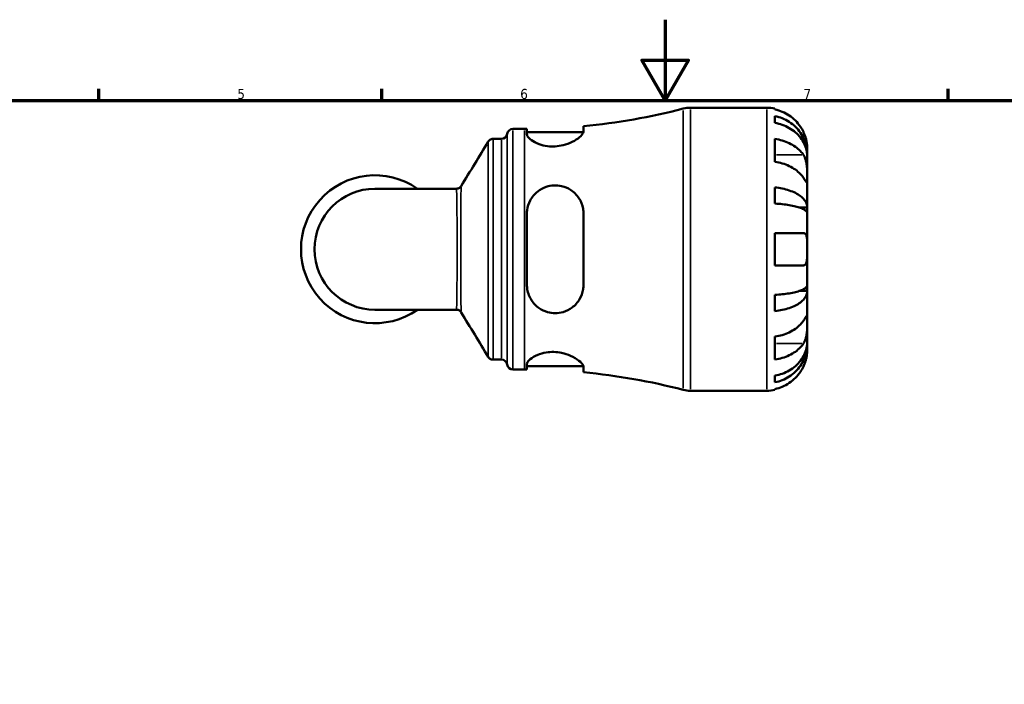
# Model space of a CAD drawing. Header units: millimetres. Extents: x 0 to 902, y 0 to 859.
# Tile 4 of 6: x 261 to 504, y 430 to 594. Entities that reach past the tile are written whole.
import ezdxf

# ---------------------------------------------------------------- set-up
doc = ezdxf.new("R2010")
doc.units = ezdxf.units.MM
for name, color, linetype, lineweight in [('Border (ISO)', 7, 'Continuous', 70), ('Visible (ISO)', 7, 'Continuous', 50), ('Visible Narrow (ISO)', 7, 'Continuous', 35)]:
    doc.layers.add(name, color=color, linetype=linetype, lineweight=lineweight)
doc.styles.add('Note Text (ISO)', font='tahoma.ttf')

# ---------------------------------------------------------------- blocks, each defined once
blk = doc.blocks.new('Borders Default Border')
at = {"layer": 'Border (ISO)'}
for p, q in [((280.3333282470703, 574.000015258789), (280.3333282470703, 576.8999862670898)), ((350.4166793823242, 574.000015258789), (350.4166793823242, 576.8999862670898)), ((490.5833435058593, 574.000015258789), (490.5833435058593, 576.8999862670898))]:
    blk.add_line(p, q, dxfattribs=at)
at = {"layer": 'Border (ISO)', "flags": 128}
for points in [[(420.4999923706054, 594.0000152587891), (420.4999923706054, 574.000015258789), (414.7264862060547, 584.000015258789), (426.2734985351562, 584.000015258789), (420.4999923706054, 574.000015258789)], [(20, 20), (20, 574.000015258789), (820.999984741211, 574.000015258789), (820.999984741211, 20), (20, 20)]]:
    blk.add_lwpolyline(points, dxfattribs=at)
at = {"layer": 'Border (ISO)', "color": 232, "true_color": 0xca0064, "char_height": 2.5, "attachment_point": 7, "style": 'Note Text (ISO)'}
for s, insert in [('5', (314.6429940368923, 574.3473257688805)), ('6', (384.6603272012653, 574.3473257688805)), ('7', (454.7676605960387, 574.3999999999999))]:
    blk.add_mtext(s, dxfattribs=dict(at, insert=insert))

msp = doc.modelspace()

# ---------------------------------------------------------------- linework, layer by layer
at = {"layer": 'Visible (ISO)'}
for p, q in [((426.7753039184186, 572.2379836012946), (445.6911795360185, 572.2379836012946)), ((447.6911795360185, 572.0359425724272), (447.6911795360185, 571.805279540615)), ((447.6911795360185, 570.1547302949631), (447.6911795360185, 568.4944195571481)), ((382.8161795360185, 566.9879836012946), (385.6761795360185, 566.9879836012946)), ((386.3161795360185, 566.9892922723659), (386.3161795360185, 565.6580534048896)), ((386.3161795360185, 566.1879836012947), (400.2914879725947, 566.1879836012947)), ((400.3161795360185, 566.3743425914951), (400.3161795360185, 567.6742681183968)), ((377.9430362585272, 564.5379836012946), (380.0381406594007, 564.5379836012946)), ((447.6911795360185, 564.5091800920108), (447.6911795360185, 558.8523258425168)), ((455.6911795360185, 560.6292899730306), (455.6661823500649, 560.6292899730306)), ((455.6911795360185, 560.6292899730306), (455.6911795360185, 562.2379836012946)), ((455.6911795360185, 560.0169964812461), (455.6911795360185, 560.6292899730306)), ((455.6911795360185, 554.915653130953), (455.6911795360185, 560.0169964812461)), ((455.6911795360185, 547.5392734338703), (455.6911795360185, 554.915653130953)), ((368.8454425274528, 552.200033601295), (348.6911795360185, 552.200033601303)), ((447.6911795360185, 552.5328572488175), (447.6911795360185, 548.5245125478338)), ((386.3161795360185, 546.0379836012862), (386.3161795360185, 528.4379836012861)), ((400.3161795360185, 528.4379836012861), (400.3161795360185, 546.037983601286)), ((455.6911795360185, 547.5392734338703), (453.7825418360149, 547.5392734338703)), ((455.6911795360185, 546.0610661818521), (455.6911795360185, 547.5392734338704)), ((455.6911795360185, 537.2379836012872), (455.6911795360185, 546.0610661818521)), ((447.6911795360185, 541.2379836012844), (447.6911795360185, 533.2379836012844)), ((455.6911795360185, 528.4149010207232), (455.6911795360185, 537.2379836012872)), ((455.6911795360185, 526.9366937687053), (453.7825418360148, 526.9366937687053)), ((455.6911795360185, 526.9366937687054), (455.6911795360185, 528.4149010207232)), ((455.6911795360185, 519.5603140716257), (455.6911795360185, 526.9366937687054)), ((447.6911795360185, 525.951454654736), (447.6911795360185, 521.9431099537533)), ((348.6911795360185, 522.2759336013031), (368.8454425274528, 522.2759336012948)), ((455.6911795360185, 514.4589707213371), (455.6911795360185, 519.5603140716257)), ((447.6911795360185, 515.6236413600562), (447.6911795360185, 509.9667871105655)), ((455.6911795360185, 513.8466772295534), (455.6911795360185, 514.4589707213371)), ((455.6911795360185, 513.8466772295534), (455.6661823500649, 513.8466772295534)), ((455.6911795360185, 512.2379836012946), (455.6911795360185, 513.8466772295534)), ((377.9430362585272, 509.9379836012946), (380.0381406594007, 509.9379836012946)), ((382.8161795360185, 507.4879836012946), (385.6761795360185, 507.4879836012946)), ((386.3161795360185, 508.8179137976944), (386.3161795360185, 507.4866749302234)), ((386.3161795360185, 508.2879836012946), (400.2914879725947, 508.2879836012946)), ((400.3161795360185, 506.8016990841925), (400.3161795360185, 508.1016246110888)), ((447.6911795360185, 505.981547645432), (447.6911795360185, 504.3212369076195)), ((426.7753039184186, 502.2379836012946), (445.6911795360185, 502.2379836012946)), ((447.6911795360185, 502.6706876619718), (447.6911795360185, 502.4400246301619))]:
    msp.add_line(p, q, dxfattribs=at)
for centre, radius, start, end in [((385.6761795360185, 723.4832716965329), 156.4952880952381, 275.3678199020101, 284.5590722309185), ((426.7753039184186, 565.2379836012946), 7.000000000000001, 90, 104.5590722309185), ((445.6911795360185, 562.2379836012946), 10, 78.46304096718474, 90), ((380.0381406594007, 565.9379836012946), 1.4, 270, 352.8192442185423), ((382.8161795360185, 565.5879836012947), 1.4, 90, 172.8192442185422), ((385.6761795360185, 723.4832716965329), 156.4952880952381, 270, 270.2343163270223), ((348.6911795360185, 537.2379836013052), 18.28695, 54.90319877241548, 305.0968012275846), ((348.6911795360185, 537.237983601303), 14.96205, 90, 270), ((380.0381406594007, 508.5379836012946), 1.4, 7.18075578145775, 90), ((382.8161795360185, 508.8879836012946), 1.4, 187.1807557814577, 270), ((385.6761795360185, 350.9926955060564), 156.4952880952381, 89.76568367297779, 90), ((385.6761795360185, 350.9926955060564), 156.4952880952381, 75.44092776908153, 84.63218009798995), ((426.7753039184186, 509.2379836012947), 7.000000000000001, 255.4409277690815, 270), ((445.6911795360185, 512.2379836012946), 10, 269.9999999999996, 281.5369590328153)]:
    msp.add_arc(centre, radius, start, end, dxfattribs=at)
for points, knots in [([(454.7315399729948, 566.2379836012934), (454.5262148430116, 566.6763412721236), (454.2782333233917, 567.1209695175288), (453.6225463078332, 568.1075161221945), (453.1876156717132, 568.6314894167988), (452.3136869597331, 569.5091026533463), (451.7946894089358, 569.944066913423), (450.6765129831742, 570.6944430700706), (450.0773231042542, 571.0098385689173), (448.9544801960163, 571.4765788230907), (448.3303177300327, 571.6739454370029), (447.6911795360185, 571.805279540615)], [4.902643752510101, 4.902643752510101, 4.902643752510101, 4.902643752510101, 5.042245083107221, 5.042245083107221, 5.228549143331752, 5.228549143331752, 5.413804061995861, 5.413804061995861, 5.599058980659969, 5.599058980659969, 5.778599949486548, 5.778599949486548, 5.778599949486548, 5.778599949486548]), ([(447.6911795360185, 570.1547302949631), (448.3323723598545, 570.0276372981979), (448.9586619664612, 569.8364004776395), (450.0832728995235, 569.3846930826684), (450.6825362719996, 569.0800102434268), (451.8011152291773, 568.3549998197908), (452.3204357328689, 567.9346793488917), (453.1936683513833, 567.0876608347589), (453.6278007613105, 566.5827233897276), (454.3763350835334, 565.4955473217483), (454.6907493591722, 564.9133166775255), (455.1643792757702, 563.8038063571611), (455.366805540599, 563.1741175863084), (455.6301962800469, 561.8875607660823), (455.6911795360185, 561.2306963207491), (455.6911795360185, 560.6292899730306)], [0.1897183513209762, 0.1897183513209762, 0.1897183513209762, 0.1897183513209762, 0.3698032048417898, 0.3698032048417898, 0.5549843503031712, 0.5549843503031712, 0.7401654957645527, 0.7401654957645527, 0.9258164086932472, 0.9258164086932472, 1.111467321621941, 1.111467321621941, 1.297825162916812, 1.297825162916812, 1.484183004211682, 1.484183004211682, 1.484183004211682, 1.484183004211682]), ([(455.6911795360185, 560.0169964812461), (455.6911795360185, 560.5522343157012), (455.6301962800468, 561.1368285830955), (455.366805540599, 562.2818345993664), (455.1643792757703, 562.8422431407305), (454.6907493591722, 563.8296818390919), (454.3763350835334, 564.3478537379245), (453.6278007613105, 565.3154154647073), (453.1936683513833, 565.7647981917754), (452.3204357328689, 566.5186252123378), (451.8011152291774, 566.89270077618), (450.6825362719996, 567.5379433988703), (450.0832728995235, 567.8091041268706), (448.9586619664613, 568.2111133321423), (448.3323723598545, 568.3813097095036), (447.6911795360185, 568.4944195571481)], [4.459382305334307, 4.459382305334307, 4.459382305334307, 4.459382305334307, 4.645740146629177, 4.645740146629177, 4.832097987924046, 4.832097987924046, 5.01774890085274, 5.01774890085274, 5.203399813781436, 5.203399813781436, 5.388580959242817, 5.388580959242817, 5.573762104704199, 5.573762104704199, 5.753846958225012, 5.753846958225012, 5.753846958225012, 5.753846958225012]), ([(400.3161795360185, 566.3743425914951), (400.3161795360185, 566.262859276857), (400.2869966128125, 566.1415922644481), (400.0890098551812, 565.6926649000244), (399.7810126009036, 565.3259017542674), (398.8699476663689, 564.5536318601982), (398.2555580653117, 564.1471937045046), (396.8558478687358, 563.45608296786), (396.0921378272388, 563.1643366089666), (394.6269999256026, 562.8041365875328), (393.9675783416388, 562.7016452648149), (392.6556146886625, 562.6288608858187), (392.0234669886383, 562.6532761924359), (390.6683110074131, 562.82847835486), (389.9776286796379, 563.0023769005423), (388.5852107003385, 563.4996675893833), (387.9346562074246, 563.8455491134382), (386.919631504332, 564.5668814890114), (386.5674930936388, 564.9423394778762), (386.3477249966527, 565.4125775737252), (386.3161795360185, 565.5392246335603), (386.3161795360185, 565.6580534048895)], [-2.479019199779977, -2.479019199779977, -2.479019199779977, -2.479019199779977, -2.362708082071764, -2.362708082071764, -2.076582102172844, -2.076582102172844, -1.779393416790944, -1.779393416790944, -1.510628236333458, -1.510628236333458, -1.307788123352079, -1.307788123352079, -1.115131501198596, -1.115131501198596, -0.8806036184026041, -0.8806036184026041, -0.5856228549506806, -0.5856228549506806, -0.2787648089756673, -0.2787648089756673, -0.1576808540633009, -0.1576808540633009, -0.1576808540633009, -0.1576808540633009]), ([(455.6911795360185, 562.2379836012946), (455.6911795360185, 562.2379836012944), (455.691530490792, 562.2807573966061), (455.6885229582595, 562.4579217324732), (455.6847113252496, 562.5997936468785), (455.6528137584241, 563.0477594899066), (455.6152726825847, 563.3918439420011), (455.4852417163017, 564.067736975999), (455.4160332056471, 564.3604872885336), (455.2592786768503, 564.8993671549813), (455.1811342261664, 565.1367433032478), (455.0010334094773, 565.6234427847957), (454.8991002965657, 565.8709320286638), (454.769463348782, 566.156397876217), (454.750617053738, 566.1972551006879), (454.7315399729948, 566.2379836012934)], [-2.778041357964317, -2.778041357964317, -2.778041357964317, -2.778041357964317, -2.676721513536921, -2.676721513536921, -2.565581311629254, -2.565581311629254, -2.40960112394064, -2.40960112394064, -2.305193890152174, -2.305193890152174, -2.226175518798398, -2.226175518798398, -2.144504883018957, -2.144504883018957, -2.130817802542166, -2.130817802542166, -2.130817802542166, -2.130817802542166]), ([(376.7470916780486, 563.8658517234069), (376.768607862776, 563.9012001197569), (376.7946824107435, 563.9407895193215), (376.8626488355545, 564.0301518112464), (376.9045050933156, 564.0800726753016), (377.0151173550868, 564.1891890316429), (377.0841022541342, 564.2487127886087), (377.2629827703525, 564.3663985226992), (377.3738292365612, 564.4245289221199), (377.636977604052, 564.5111247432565), (377.7894047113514, 564.5379836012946), (377.9430362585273, 564.5379836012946)], [3.139608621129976, 3.139608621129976, 3.139608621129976, 3.139608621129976, 3.140009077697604, 3.140009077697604, 3.140409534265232, 3.140409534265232, 3.140809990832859, 3.140809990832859, 3.141210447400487, 3.141210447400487, 3.141610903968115, 3.141610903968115, 3.141610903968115, 3.141610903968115]), ([(447.6911795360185, 564.5091800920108), (448.3303177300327, 564.4163128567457), (448.9544801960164, 564.2767535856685), (450.0773231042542, 563.94671838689), (450.6765129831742, 563.7237000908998), (451.7946894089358, 563.1931040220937), (452.3136869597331, 562.8855378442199), (453.1876156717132, 562.2649715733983), (453.6225463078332, 561.894466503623), (454.2782333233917, 561.1968727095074), (454.5262148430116, 560.8824730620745), (454.7315399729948, 560.5725073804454)], [0.18972424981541, 0.18972424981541, 0.18972424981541, 0.18972424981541, 0.3692652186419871, 0.3692652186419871, 0.5545201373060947, 0.5545201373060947, 0.7397750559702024, 0.7397750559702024, 0.9260791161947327, 0.9260791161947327, 1.065680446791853, 1.065680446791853, 1.065680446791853, 1.065680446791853]), ([(454.7315399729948, 560.5725073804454), (454.7898128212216, 560.4845367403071), (454.8458596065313, 560.3917191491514), (455.0073170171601, 560.0977011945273), (455.1045054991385, 559.8832084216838), (455.2801664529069, 559.4085953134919), (455.3564254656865, 559.1492553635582), (455.5080915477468, 558.4938591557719), (455.5686882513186, 558.0928729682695), (455.6587367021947, 557.1850929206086), (455.6769961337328, 556.6882092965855), (455.6931365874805, 555.7339548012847), (455.6911795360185, 555.2896889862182), (455.6911795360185, 554.915653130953)], [-0.6443449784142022, -0.6443449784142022, -0.6443449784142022, -0.6443449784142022, -0.6030858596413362, -0.6030858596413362, -0.520079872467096, -0.520079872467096, -0.4327390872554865, -0.4327390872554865, -0.3100066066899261, -0.3100066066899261, -0.15868997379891, -0.15868997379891, 0, 0, 0, 0]), ([(454.7315399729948, 554.9156531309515), (454.5262148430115, 555.2256188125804), (454.2782333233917, 555.5400184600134), (453.6225463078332, 556.2376122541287), (453.1876156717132, 556.6081173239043), (452.3136869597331, 557.2286835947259), (451.7946894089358, 557.5362497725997), (450.6765129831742, 558.0668458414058), (450.0773231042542, 558.2898641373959), (448.9544801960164, 558.6198993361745), (448.3303177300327, 558.7594586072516), (447.6911795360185, 558.8523258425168)], [4.902643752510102, 4.902643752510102, 4.902643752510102, 4.902643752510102, 5.042245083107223, 5.042245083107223, 5.228549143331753, 5.228549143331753, 5.413804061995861, 5.413804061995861, 5.599058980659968, 5.599058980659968, 5.778599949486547, 5.778599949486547, 5.778599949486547, 5.778599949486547]), ([(455.6911795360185, 554.915653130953), (455.6911795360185, 554.7062338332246), (455.6913895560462, 554.5207383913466), (455.689622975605, 554.1935377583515), (455.6874598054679, 554.0568903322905), (455.6694497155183, 553.8161544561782), (455.6487332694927, 553.7450942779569), (455.561797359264, 553.7431397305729), (455.498509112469, 553.8050718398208), (455.342498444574, 554.0076015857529), (455.2654568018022, 554.1175217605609), (455.0874490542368, 554.3793403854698), (454.9881979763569, 554.5285198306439), (454.831147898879, 554.765281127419), (454.7821801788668, 554.8392049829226), (454.7315399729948, 554.9156531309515)], [0, 0, 0, 0, 0.0888490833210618, 0.0888490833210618, 0.1837964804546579, 0.1837964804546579, 0.3141969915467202, 0.3141969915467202, 0.4378466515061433, 0.4378466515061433, 0.5241127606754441, 0.5241127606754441, 0.6076526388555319, 0.6076526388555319, 0.6434969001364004, 0.6434969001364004, 0.6434969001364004, 0.6434969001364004]), ([(368.8454425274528, 552.200033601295), (368.9921575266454, 552.200033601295), (369.1391250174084, 552.224554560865), (369.3969268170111, 552.3063088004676), (369.5076329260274, 552.3621632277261), (369.6882340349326, 552.4775413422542), (369.7589658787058, 552.5369034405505), (369.87284812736, 552.6468293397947), (369.9162683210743, 552.697676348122), (369.9867907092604, 552.7891003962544), (370.0138820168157, 552.829830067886), (370.0361903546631, 552.8662435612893)], [-1.55177450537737, -1.55177450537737, -1.55177450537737, -1.55177450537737, -1.5482759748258, -1.5482759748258, -1.544777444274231, -1.544777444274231, -1.541278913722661, -1.541278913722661, -1.537780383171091, -1.537780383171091, -1.534281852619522, -1.534281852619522, -1.534281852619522, -1.534281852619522]), ([(386.3161795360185, 546.0379836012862), (386.3161795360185, 546.3265717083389), (386.3340215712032, 546.6141131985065), (386.4742714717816, 547.7455663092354), (386.7320054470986, 548.5585648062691), (387.5767054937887, 550.1616032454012), (388.2086990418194, 550.9262706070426), (389.6031411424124, 552.0235818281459), (390.3073409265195, 552.4103556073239), (391.686692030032, 552.8760083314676), (392.3237481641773, 552.9977744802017), (393.6287998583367, 553.0616787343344), (394.2766499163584, 553.0014875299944), (395.7050407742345, 552.6691436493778), (396.4500245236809, 552.3467937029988), (397.9507838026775, 551.3779856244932), (398.6549075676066, 550.6700001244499), (399.6905905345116, 549.0744342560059), (400.0418577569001, 548.197612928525), (400.2795490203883, 546.8617621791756), (400.3161795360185, 546.451548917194), (400.3161795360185, 546.037983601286)], [-2.459673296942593, -2.459673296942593, -2.459673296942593, -2.459673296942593, -2.368768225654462, -2.368768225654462, -2.098740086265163, -2.098740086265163, -1.785906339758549, -1.785906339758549, -1.538494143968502, -1.538494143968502, -1.342621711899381, -1.342621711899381, -1.145271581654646, -1.145271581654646, -0.8922041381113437, -0.8922041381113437, -0.5721176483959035, -0.5721176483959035, -0.2699911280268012, -0.2699911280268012, -0.1397068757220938, -0.1397068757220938, -0.1397068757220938, -0.1397068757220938]), ([(447.6911795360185, 552.5328572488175), (448.3323723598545, 552.4662304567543), (448.9586619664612, 552.3659771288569), (450.0832728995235, 552.1291756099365), (450.6825362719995, 551.969449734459), (451.8011152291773, 551.5893727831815), (452.3204357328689, 551.3690254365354), (453.1936683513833, 550.9249873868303), (453.6278007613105, 550.6602807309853), (454.3763350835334, 550.0903433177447), (454.6907493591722, 549.7851167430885), (455.1643792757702, 549.203470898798), (455.366805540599, 548.8733650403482), (455.6301962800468, 548.1989049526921), (455.6911795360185, 547.8545526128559), (455.6911795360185, 547.5392734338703)], [0.1897183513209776, 0.1897183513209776, 0.1897183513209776, 0.1897183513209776, 0.3698032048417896, 0.3698032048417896, 0.5549843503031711, 0.5549843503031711, 0.7401654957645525, 0.7401654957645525, 0.925816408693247, 0.925816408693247, 1.111467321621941, 1.111467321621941, 1.297825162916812, 1.297825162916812, 1.484183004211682, 1.484183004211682, 1.484183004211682, 1.484183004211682]), ([(455.6911795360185, 546.0610661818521), (455.6911795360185, 546.2166004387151), (455.6301962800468, 546.3864771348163), (455.366805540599, 546.7192033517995), (455.1643792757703, 546.8820519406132), (454.6907493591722, 547.1689908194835), (454.3763350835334, 547.3195659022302), (453.6278007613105, 547.6007287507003), (453.1936683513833, 547.7313144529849), (452.3204357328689, 547.9503683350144), (451.8011152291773, 548.0590705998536), (450.6825362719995, 548.246571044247), (450.0832728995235, 548.3253673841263), (448.9586619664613, 548.4421868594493), (448.3323723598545, 548.4916440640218), (447.6911795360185, 548.5245125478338)], [4.459382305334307, 4.459382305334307, 4.459382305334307, 4.459382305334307, 4.645740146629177, 4.645740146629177, 4.832097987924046, 4.832097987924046, 5.01774890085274, 5.01774890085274, 5.203399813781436, 5.203399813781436, 5.388580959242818, 5.388580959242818, 5.573762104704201, 5.573762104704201, 5.753846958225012, 5.753846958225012, 5.753846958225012, 5.753846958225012]), ([(447.6911795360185, 541.2379836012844), (448.3303177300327, 541.2379836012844), (448.9544801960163, 541.2379836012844), (450.0773231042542, 541.2379836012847), (450.6765129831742, 541.2379836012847), (451.7946894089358, 541.237983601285), (452.3136869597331, 541.2379836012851), (453.1876156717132, 541.2379836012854), (453.6225463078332, 541.2379836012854), (454.2782333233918, 541.2379836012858), (454.5262148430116, 541.2379836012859), (454.7315399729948, 541.237983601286)], [0.1897242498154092, 0.1897242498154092, 0.1897242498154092, 0.1897242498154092, 0.3692652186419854, 0.3692652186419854, 0.5545201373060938, 0.5545201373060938, 0.7397750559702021, 0.7397750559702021, 0.9260791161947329, 0.9260791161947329, 1.065680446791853, 1.065680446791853, 1.065680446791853, 1.065680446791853]), ([(454.7315399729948, 541.237983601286), (454.8002030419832, 541.2379836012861), (454.8657025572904, 541.229928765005), (455.0265251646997, 541.1869765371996), (455.115804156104, 541.1391641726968), (455.2816497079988, 540.9915863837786), (455.3553159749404, 540.8880229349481), (455.5072580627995, 540.5650084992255), (455.5688087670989, 540.3176451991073), (455.658935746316, 539.6623111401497), (455.677038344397, 539.2402856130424), (455.6931474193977, 538.2895097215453), (455.6911795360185, 537.7661487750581), (455.6911795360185, 537.2379836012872)], [-0.640085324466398, -0.640085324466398, -0.640085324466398, -0.640085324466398, -0.592221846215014, -0.592221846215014, -0.5159503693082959, -0.5159503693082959, -0.432356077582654, -0.432356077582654, -0.3086303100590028, -0.3086303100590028, -0.1584495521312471, -0.1584495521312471, 0, 0, 0, 0]), ([(455.6911795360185, 537.2379836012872), (455.6911795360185, 536.9002507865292), (455.691530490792, 536.5639247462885), (455.6885229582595, 535.8784633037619), (455.6847113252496, 535.5351514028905), (455.6528137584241, 534.7700953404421), (455.6152726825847, 534.381285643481), (455.4852417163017, 533.8605475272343), (455.4160332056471, 533.6902734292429), (455.2592786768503, 533.4601769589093), (455.1811342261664, 533.3847590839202), (455.0010334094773, 533.2773638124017), (454.8991002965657, 533.2473563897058), (454.7694633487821, 533.2386056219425), (454.750617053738, 533.237983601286), (454.7315399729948, 533.237983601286)], [-2.778041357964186, -2.778041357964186, -2.778041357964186, -2.778041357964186, -2.67672151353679, -2.67672151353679, -2.565581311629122, -2.565581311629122, -2.409601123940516, -2.409601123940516, -2.305193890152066, -2.305193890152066, -2.226175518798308, -2.226175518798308, -2.144504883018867, -2.144504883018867, -2.130817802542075, -2.130817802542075, -2.130817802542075, -2.130817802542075]), ([(454.7315399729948, 533.237983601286), (454.5262148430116, 533.2379836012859), (454.2782333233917, 533.2379836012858), (453.6225463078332, 533.2379836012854), (453.1876156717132, 533.2379836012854), (452.3136869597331, 533.2379836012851), (451.7946894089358, 533.2379836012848), (450.6765129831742, 533.2379836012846), (450.0773231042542, 533.2379836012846), (448.9544801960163, 533.2379836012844), (448.3303177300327, 533.2379836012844), (447.6911795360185, 533.2379836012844)], [4.902643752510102, 4.902643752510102, 4.902643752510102, 4.902643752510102, 5.042245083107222, 5.042245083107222, 5.228549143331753, 5.228549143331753, 5.413804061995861, 5.413804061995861, 5.59905898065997, 5.59905898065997, 5.778599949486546, 5.778599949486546, 5.778599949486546, 5.778599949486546]), ([(400.3161795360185, 528.4379836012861), (400.3161795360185, 528.0688679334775), (400.2869966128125, 527.7023439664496), (400.0890098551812, 526.4539478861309), (399.7810126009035, 525.6146177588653), (398.8699476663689, 524.081212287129), (398.2555580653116, 523.3934182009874), (396.8558478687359, 522.3419253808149), (396.0921378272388, 521.9534400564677), (394.6269999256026, 521.5306011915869), (393.9675783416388, 521.4359523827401), (392.6556146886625, 521.4399770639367), (392.0234669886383, 521.5291302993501), (390.6683110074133, 521.9121477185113), (389.9776286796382, 522.2401763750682), (388.5852107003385, 523.1937640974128), (387.9346562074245, 523.8686030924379), (386.919631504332, 525.4391148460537), (386.5674930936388, 526.343034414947), (386.3477249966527, 527.6724752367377), (386.3161795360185, 528.054219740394), (386.3161795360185, 528.4379836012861)], [-2.479019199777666, -2.479019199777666, -2.479019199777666, -2.479019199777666, -2.362708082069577, -2.362708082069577, -2.076582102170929, -2.076582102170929, -1.779393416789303, -1.779393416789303, -1.510628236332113, -1.510628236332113, -1.307788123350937, -1.307788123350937, -1.115131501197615, -1.115131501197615, -0.8806036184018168, -0.8806036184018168, -0.5856228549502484, -0.5856228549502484, -0.2787648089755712, -0.2787648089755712, -0.1576808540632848, -0.1576808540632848, -0.1576808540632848, -0.1576808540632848]), ([(447.6911795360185, 525.951454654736), (448.3323723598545, 525.984323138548), (448.9586619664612, 526.0337803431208), (450.0832728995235, 526.1505998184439), (450.6825362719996, 526.2293961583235), (451.8011152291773, 526.4168966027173), (452.3204357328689, 526.5255988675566), (453.1936683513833, 526.7446527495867), (453.6278007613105, 526.8752384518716), (454.3763350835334, 527.1564013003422), (454.6907493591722, 527.3069763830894), (455.1643792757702, 527.5939152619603), (455.366805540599, 527.7567638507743), (455.6301962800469, 528.0894900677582), (455.6911795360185, 528.2593667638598), (455.6911795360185, 528.4149010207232)], [0.1897183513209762, 0.1897183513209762, 0.1897183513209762, 0.1897183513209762, 0.3698032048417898, 0.3698032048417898, 0.5549843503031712, 0.5549843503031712, 0.7401654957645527, 0.7401654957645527, 0.9258164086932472, 0.9258164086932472, 1.111467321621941, 1.111467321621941, 1.297825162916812, 1.297825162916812, 1.484183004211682, 1.484183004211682, 1.484183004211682, 1.484183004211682]), ([(455.6911795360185, 526.9366937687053), (455.6911795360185, 526.6214145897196), (455.6301962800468, 526.2770622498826), (455.366805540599, 525.6026021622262), (455.1643792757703, 525.2724963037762), (454.6907493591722, 524.690850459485), (454.3763350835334, 524.3856238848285), (453.6278007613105, 523.8156864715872), (453.1936683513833, 523.5509798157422), (452.3204357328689, 523.1069417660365), (451.8011152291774, 522.8865944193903), (450.6825362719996, 522.5065174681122), (450.0832728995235, 522.3467915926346), (448.9586619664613, 522.109990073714), (448.3323723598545, 522.0097367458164), (447.6911795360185, 521.9431099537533)], [4.459382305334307, 4.459382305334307, 4.459382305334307, 4.459382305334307, 4.645740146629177, 4.645740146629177, 4.832097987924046, 4.832097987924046, 5.01774890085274, 5.01774890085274, 5.203399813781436, 5.203399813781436, 5.388580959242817, 5.388580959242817, 5.573762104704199, 5.573762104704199, 5.753846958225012, 5.753846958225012, 5.753846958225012, 5.753846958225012]), ([(370.0361903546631, 521.6097236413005), (370.0138817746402, 521.6461375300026), (369.9867901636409, 521.6868676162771), (369.9162670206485, 521.7782924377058), (369.8728463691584, 521.8291398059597), (369.7589631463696, 521.9390661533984), (369.6882307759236, 521.9984283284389), (369.507629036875, 522.1138060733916), (369.3969228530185, 522.1696600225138), (369.139122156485, 522.2514131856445), (368.992155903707, 522.275933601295), (368.8454425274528, 522.275933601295)], [1.534301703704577, 1.534301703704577, 1.534301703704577, 1.534301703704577, 1.537800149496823, 1.537800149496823, 1.541298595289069, 1.541298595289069, 1.544797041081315, 1.544797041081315, 1.548295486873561, 1.548295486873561, 1.551793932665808, 1.551793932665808, 1.551793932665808, 1.551793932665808]), ([(447.6911795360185, 515.6236413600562), (448.3303177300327, 515.7165085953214), (448.9544801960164, 515.8560678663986), (450.0773231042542, 516.1861030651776), (450.6765129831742, 516.4091213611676), (451.7946894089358, 516.939717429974), (452.3136869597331, 517.2472836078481), (453.1876156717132, 517.8678498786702), (453.6225463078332, 518.2383549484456), (454.2782333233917, 518.9359487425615), (454.5262148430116, 519.2503483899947), (454.7315399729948, 519.560314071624)], [0.1897242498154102, 0.1897242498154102, 0.1897242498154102, 0.1897242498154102, 0.3692652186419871, 0.3692652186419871, 0.5545201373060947, 0.5545201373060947, 0.7397750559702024, 0.7397750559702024, 0.9260791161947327, 0.9260791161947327, 1.065680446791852, 1.065680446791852, 1.065680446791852, 1.065680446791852]), ([(454.7315399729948, 519.560314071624), (454.7898128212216, 519.6482847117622), (454.8458596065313, 519.7328972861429), (455.0073170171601, 519.9761817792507), (455.1045054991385, 520.1220737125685), (455.2801664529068, 520.3796321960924), (455.3564254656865, 520.487709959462), (455.5080915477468, 520.6812198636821), (455.5686882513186, 520.7373406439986), (455.6587367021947, 520.7242320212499), (455.6769961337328, 520.622747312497), (455.6931365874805, 520.2302260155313), (455.6911795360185, 519.9343499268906), (455.6911795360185, 519.5603140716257)], [-0.6443449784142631, -0.6443449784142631, -0.6443449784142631, -0.6443449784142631, -0.603085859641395, -0.603085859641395, -0.5200798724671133, -0.5200798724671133, -0.4327390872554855, -0.4327390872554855, -0.3100066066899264, -0.3100066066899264, -0.1586899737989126, -0.1586899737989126, 0, 0, 0, 0]), ([(455.6911795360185, 519.5603140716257), (455.6911795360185, 519.3508947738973), (455.6913895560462, 519.1188825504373), (455.689622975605, 518.601052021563), (455.6874598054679, 518.314484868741), (455.6694497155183, 517.6036633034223), (455.6487332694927, 517.1733083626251), (455.561797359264, 516.3314099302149), (455.498509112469, 515.9283111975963), (455.342498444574, 515.276776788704), (455.2654568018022, 515.0223076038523), (455.0874490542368, 514.5527876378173), (454.9881979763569, 514.3390357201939), (454.831147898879, 514.0600287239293), (454.7821801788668, 513.9799079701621), (454.7315399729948, 513.9034598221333)], [0, 0, 0, 0, 0.0888490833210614, 0.0888490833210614, 0.1837964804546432, 0.1837964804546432, 0.3141969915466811, 0.3141969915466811, 0.4378466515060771, 0.4378466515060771, 0.5241127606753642, 0.5241127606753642, 0.6076526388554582, 0.6076526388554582, 0.6434969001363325, 0.6434969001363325, 0.6434969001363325, 0.6434969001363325]), ([(447.6911795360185, 505.9815476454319), (448.3323723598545, 506.0946574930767), (448.9586619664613, 506.264853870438), (450.0832728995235, 506.6668630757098), (450.6825362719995, 506.9380238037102), (451.8011152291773, 507.5832664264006), (452.3204357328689, 507.9573419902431), (453.1936683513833, 508.7111690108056), (453.6278007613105, 509.1605517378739), (454.3763350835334, 510.1281134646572), (454.6907493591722, 510.6462853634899), (455.1643792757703, 511.6337240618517), (455.366805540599, 512.1941326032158), (455.6301962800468, 513.3391386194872), (455.6911795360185, 513.9237328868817), (455.6911795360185, 514.4589707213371)], [0.1897183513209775, 0.1897183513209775, 0.1897183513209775, 0.1897183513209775, 0.3698032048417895, 0.3698032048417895, 0.5549843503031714, 0.5549843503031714, 0.7401654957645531, 0.7401654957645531, 0.9258164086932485, 0.9258164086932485, 1.111467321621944, 1.111467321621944, 1.297825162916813, 1.297825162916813, 1.484183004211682, 1.484183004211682, 1.484183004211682, 1.484183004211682]), ([(386.3161795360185, 508.8179137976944), (386.3161795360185, 508.9072723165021), (386.3340215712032, 509.0010667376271), (386.4742714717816, 509.3888738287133), (386.7320054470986, 509.7107760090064), (387.5767054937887, 510.413132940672), (388.2086990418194, 510.7942122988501), (389.6031411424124, 511.3611962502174), (390.3073409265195, 511.5686624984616), (391.686692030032, 511.794339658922), (392.3237481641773, 511.8404396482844), (393.6287998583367, 511.8084219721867), (394.2766499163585, 511.7298615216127), (395.7050407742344, 511.4286479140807), (396.4500245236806, 511.1765480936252), (397.9507838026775, 510.5110017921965), (398.6549075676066, 510.0753447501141), (399.6905905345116, 509.2472985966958), (400.0418577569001, 508.8534285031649), (400.2795490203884, 508.3637082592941), (400.3161795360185, 508.2265329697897), (400.3161795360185, 508.1016246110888)], [-2.459673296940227, -2.459673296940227, -2.459673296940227, -2.459673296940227, -2.368768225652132, -2.368768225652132, -2.098740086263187, -2.098740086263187, -1.785906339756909, -1.785906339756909, -1.538494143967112, -1.538494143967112, -1.342621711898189, -1.342621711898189, -1.145271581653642, -1.145271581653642, -0.8922041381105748, -0.8922041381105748, -0.5721176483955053, -0.5721176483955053, -0.2699911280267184, -0.2699911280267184, -0.1397068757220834, -0.1397068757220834, -0.1397068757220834, -0.1397068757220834]), ([(454.7315399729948, 513.9034598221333), (454.5262148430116, 513.593494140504), (454.2782333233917, 513.2790944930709), (453.6225463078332, 512.5815006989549), (453.1876156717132, 512.2109956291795), (452.3136869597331, 511.5904293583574), (451.7946894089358, 511.2828631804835), (450.6765129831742, 510.7522671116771), (450.0773231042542, 510.5292488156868), (448.9544801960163, 510.199213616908), (448.3303177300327, 510.0596543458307), (447.6911795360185, 509.9667871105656)], [4.902643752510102, 4.902643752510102, 4.902643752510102, 4.902643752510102, 5.042245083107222, 5.042245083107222, 5.228549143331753, 5.228549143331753, 5.413804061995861, 5.413804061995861, 5.59905898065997, 5.59905898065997, 5.778599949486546, 5.778599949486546, 5.778599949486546, 5.778599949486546]), ([(455.6911795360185, 513.8466772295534), (455.6911795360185, 513.2452708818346), (455.6301962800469, 512.5884064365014), (455.366805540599, 511.3018496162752), (455.1643792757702, 510.6721608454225), (454.6907493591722, 509.5626505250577), (454.3763350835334, 508.980419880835), (453.6278007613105, 507.8932438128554), (453.1936683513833, 507.3883063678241), (452.3204357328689, 506.5412878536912), (451.8011152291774, 506.1209673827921), (450.6825362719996, 505.3959569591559), (450.0832728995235, 505.0912741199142), (448.9586619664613, 504.6395667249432), (448.3323723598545, 504.4483299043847), (447.6911795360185, 504.3212369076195)], [4.459382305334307, 4.459382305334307, 4.459382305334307, 4.459382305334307, 4.645740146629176, 4.645740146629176, 4.832097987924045, 4.832097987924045, 5.01774890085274, 5.01774890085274, 5.203399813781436, 5.203399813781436, 5.388580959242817, 5.388580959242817, 5.573762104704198, 5.573762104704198, 5.75384695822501, 5.75384695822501, 5.75384695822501, 5.75384695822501]), ([(454.7315399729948, 508.2379836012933), (454.8002030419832, 508.3845754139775), (454.8657025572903, 508.5324780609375), (455.0265251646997, 508.9178486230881), (455.115804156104, 509.1548504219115), (455.2816497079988, 509.6459487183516), (455.3553159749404, 509.8970120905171), (455.5072580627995, 510.495317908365), (455.5688087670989, 510.8236365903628), (455.658935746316, 511.458695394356), (455.677038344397, 511.736849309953), (455.6931474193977, 512.1333653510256), (455.6911795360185, 512.2379836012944), (455.6911795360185, 512.2379836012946)], [-0.6400853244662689, -0.6400853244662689, -0.6400853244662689, -0.6400853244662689, -0.5922218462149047, -0.5922218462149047, -0.5159503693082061, -0.5159503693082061, -0.4323560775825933, -0.4323560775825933, -0.30863031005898, -0.30863031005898, -0.1584495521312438, -0.1584495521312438, 0, 0, 0, 0]), ([(377.9430362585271, 509.9379836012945), (377.7936610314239, 509.9379836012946), (377.6453460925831, 509.9633140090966), (377.3837460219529, 510.0470161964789), (377.2715910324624, 510.1047641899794), (377.0904550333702, 510.2222842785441), (377.0205066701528, 510.2819930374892), (376.9083722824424, 510.3915905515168), (376.8659427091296, 510.4418106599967), (376.7970749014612, 510.5317318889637), (376.7706698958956, 510.5715854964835), (376.7482875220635, 510.6081535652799), (376.7476877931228, 510.609136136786), (376.7470916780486, 510.6101154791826)], [6.28319023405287, 6.28319023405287, 6.28319023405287, 6.28319023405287, 6.28357960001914, 6.28357960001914, 6.283980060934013, 6.283980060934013, 6.284380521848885, 6.284380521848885, 6.284780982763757, 6.284780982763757, 6.28518144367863, 6.28518144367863, 6.285192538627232, 6.285192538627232, 6.285192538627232, 6.285192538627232]), ([(447.6911795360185, 502.6706876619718), (448.3303177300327, 502.8020217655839), (448.9544801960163, 502.9993883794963), (450.0773231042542, 503.4661286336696), (450.6765129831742, 503.7815241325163), (451.7946894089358, 504.5319002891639), (452.3136869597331, 504.9668645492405), (453.1876156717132, 505.844477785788), (453.6225463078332, 506.3684510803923), (454.2782333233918, 507.354997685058), (454.5262148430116, 507.7996259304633), (454.7315399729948, 508.2379836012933)], [0.1897242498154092, 0.1897242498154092, 0.1897242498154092, 0.1897242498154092, 0.3692652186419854, 0.3692652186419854, 0.5545201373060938, 0.5545201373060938, 0.7397750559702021, 0.7397750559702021, 0.9260791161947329, 0.9260791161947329, 1.065680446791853, 1.065680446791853, 1.065680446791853, 1.065680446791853])]:
    msp.add_open_spline(points, degree=3, knots=knots, dxfattribs=at)
for points in [[(370.0361903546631, 552.8662435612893), (372.278976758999, 556.5271029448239), (374.5133964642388, 560.1961702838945), (376.7470916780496, 563.8658517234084)], [(376.7470916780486, 510.6101154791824), (374.5133964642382, 514.2797969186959), (372.2789767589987, 517.9488642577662), (370.0361903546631, 521.6097236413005)]]:
    msp.add_open_spline(points, degree=3, dxfattribs=at)
at = {"layer": 'Visible Narrow (ISO)'}
for p, q in [((425.0156576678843, 502.8909014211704), (425.0156576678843, 571.5850657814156)), ((426.7753039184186, 571.8070755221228), (426.7753039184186, 502.6688916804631)), ((445.6911795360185, 502.6688916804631), (445.6911795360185, 571.8070755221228)), ((381.4271600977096, 565.4117935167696), (381.4271600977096, 509.0641736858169)), ((382.8161795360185, 566.6217117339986), (382.8161795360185, 507.854255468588)), ((385.6761795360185, 507.854255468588), (385.6761795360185, 566.6217117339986)), ((380.0381406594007, 510.2740919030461), (380.0381406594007, 564.2018752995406)), ((454.3795219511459, 560.5725073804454), (448.0431975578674, 560.5725073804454)), ((454.3795219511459, 513.9034598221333), (448.0431975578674, 513.9034598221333))]:
    msp.add_line(p, q, dxfattribs=at)
for points, knots in [([(376.7480765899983, 563.538522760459), (376.7486142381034, 563.1590167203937), (376.7490938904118, 562.4531333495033), (376.7501139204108, 560.0032781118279), (376.7505955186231, 557.9463145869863), (376.7514507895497, 552.2024147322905), (376.7517590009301, 548.2198747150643), (376.7520525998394, 540.1773769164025), (376.7520712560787, 536.1866989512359), (376.7518634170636, 528.1748068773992), (376.7516148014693, 524.1906906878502), (376.7508161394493, 517.5662846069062), (376.7502716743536, 514.9036474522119), (376.7491259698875, 512.0708709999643), (376.7486316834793, 511.3315382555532), (376.7480759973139, 510.9392059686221)], [3.296887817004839, 3.296887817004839, 3.296887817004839, 3.296887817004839, 3.570345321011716, 3.570345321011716, 3.959762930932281, 3.959762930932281, 4.457270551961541, 4.457270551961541, 4.89709833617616, 4.89709833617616, 5.376453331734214, 5.376453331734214, 5.845269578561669, 5.845269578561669, 6.127913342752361, 6.127913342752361, 6.127913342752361, 6.127913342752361]), ([(377.9476234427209, 510.2768789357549), (377.9501481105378, 510.6777363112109), (377.9523094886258, 511.4304125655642), (377.9572618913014, 514.3232317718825), (377.9595156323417, 517.052779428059), (377.9627914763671, 523.8478258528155), (377.9637851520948, 527.9362856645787), (377.9646180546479, 536.1589201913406), (377.9645440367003, 540.2549243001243), (377.9633654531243, 548.5086815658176), (377.9621299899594, 552.5951574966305), (377.9585952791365, 558.4858215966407), (377.9565820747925, 560.5940061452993), (377.9521677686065, 563.094773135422), (377.9500659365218, 563.8132227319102), (377.9476238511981, 564.2009121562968)], [-6.126111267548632, -6.126111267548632, -6.126111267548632, -6.126111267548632, -5.845269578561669, -5.845269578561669, -5.376453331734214, -5.376453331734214, -4.89709833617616, -4.89709833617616, -4.457270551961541, -4.457270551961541, -3.959762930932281, -3.959762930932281, -3.570345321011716, -3.570345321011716, -3.298689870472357, -3.298689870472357, -3.298689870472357, -3.298689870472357]), ([(368.8795150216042, 552.0239772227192), (368.9025578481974, 551.7761408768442), (368.9235643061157, 551.2671096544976), (368.968394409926, 549.3950995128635), (368.9889476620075, 547.7372896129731), (369.0178246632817, 543.6746910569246), (369.0261359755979, 541.2675268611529), (369.0310765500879, 536.2590819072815), (369.0274825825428, 533.6624341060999), (369.0078986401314, 529.031098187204), (368.9919933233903, 526.9959019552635), (368.9462627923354, 523.8762093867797), (368.9155653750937, 522.8389401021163), (368.8795279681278, 522.4517462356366)], [-1.396596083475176, -1.396596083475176, -1.396596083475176, -1.396596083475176, -1.069905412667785, -1.069905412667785, -0.5878024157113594, -0.5878024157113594, -0.1010580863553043, -0.1010580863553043, 0.3954546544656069, 0.3954546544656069, 0.8859604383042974, 0.8859604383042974, 1.39661551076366, 1.39661551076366, 1.39661551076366, 1.39661551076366]), ([(370.0177301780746, 521.825899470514), (370.0011133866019, 522.2542547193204), (369.9936586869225, 523.3199371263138), (369.9840417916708, 526.5277464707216), (369.9821411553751, 528.6555308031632), (369.9798790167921, 533.4985003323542), (369.9796188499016, 536.2142347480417), (369.9800940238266, 541.4521761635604), (369.9807952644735, 543.9695657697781), (369.9849053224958, 548.2169420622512), (369.9881677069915, 549.9494104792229), (370.0006251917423, 551.8647402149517), (370.0072860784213, 552.3810026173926), (370.0177187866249, 552.6498220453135)], [-1.380872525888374, -1.380872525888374, -1.380872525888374, -1.380872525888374, -0.8859604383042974, -0.8859604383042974, -0.3954546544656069, -0.3954546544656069, 0.1010580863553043, 0.1010580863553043, 0.5878024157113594, 0.5878024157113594, 1.069905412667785, 1.069905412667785, 1.380852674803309, 1.380852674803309, 1.380852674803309, 1.380852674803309])]:
    msp.add_open_spline(points, degree=3, knots=knots, dxfattribs=at)

# ---------------------------------------------------------------- block references
msp.add_blockref('Borders Default Border', (0, 0))

doc.saveas('drawing.dxf')
